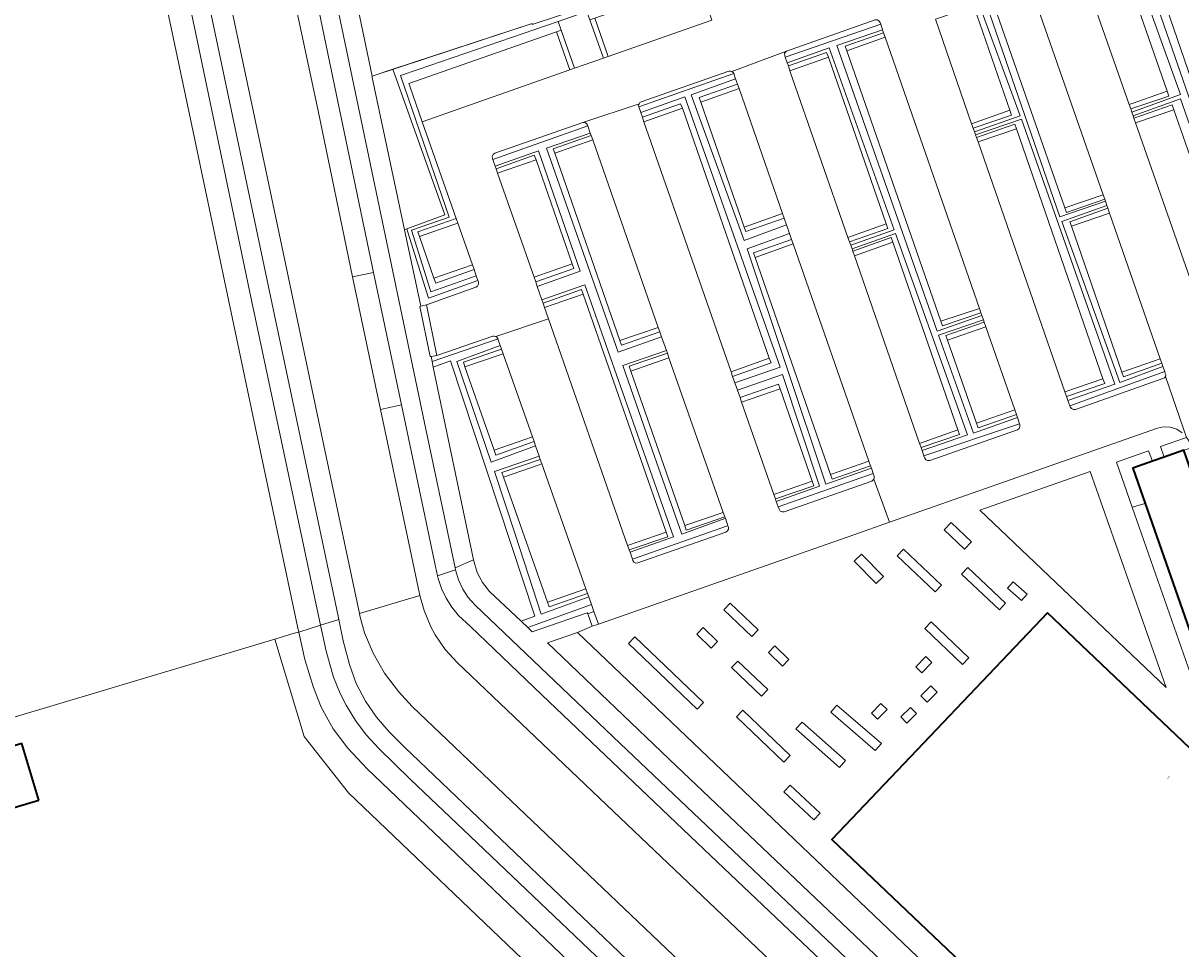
# Model space of a CAD drawing. Header units: metres. Extents: x 73718 to 76933, y 443658 to 446696.
# Tile 37 of 161: x 74694 to 74822, y 445234 to 445337. Entities that reach past the tile are written whole.
import ezdxf
from ezdxf.enums import TextEntityAlignment as Align

# ---------------------------------------------------------------- set-up
doc = ezdxf.new("R2010")
doc.units = ezdxf.units.M
for name, color, linetype, lineweight in [('B-WE-GR-BEPLANTING_CULTUUR_BOSPLANTSOEN-GV', 90, 'Continuous', 18), ('B-WE-GR-BEPLANTING_CULTUUR_HEESTERS-GV', 90, 'Continuous', 18), ('B-WE-GR-BEPLANTING_CULTUUR_ROOS-GV', 90, 'Continuous', 18), ('B-WE-GR-BEPLANTING_CULTUUR_VASTE PLANTENVAK-GV', 90, 'Continuous', 18), ('B-WE-GR-STRUIK-GV', 90, 'Continuous', 13), ('B-WE-IE-TERREINAFSCHEIDING_KUNSTMATIG_HEKWERK-G', 20, 'IE-TERREINAFSCHEIDING_KUNSTMATIG-SO', 18), ('B-WE-OG-BEBOUWING-GV', 7, 'Continuous', 35), ('B-WE-OG-BEBOUWING-T18', 10, 'Continuous', 18), ('B-WE-OG-TERREIN_BEGROEID-GV', 7, 'Continuous', 18), ('B-WE-OG-TERREIN_ERF-GV', 7, 'Continuous', 18), ('B-WE-VH-GESLOTENVERHARDING_ASFALT-GV', 10, 'Continuous', 18), ('B-WE-VH-OPENVERHARDING_BETONELEMENT-GV', 30, 'Continuous', 18), ('B-WE-VH-OPENVERHARDING_BETONSTRAATSTEEN-GV', 30, 'Continuous', 18), ('B-WE-VH-OPENVERHARDING_STRAATBAKSTEEN-GV', 30, 'Continuous', 18), ('B-WE-VH-OPENVERHARDING_TEGEL-GV', 30, 'Continuous', 18)]:
    doc.layers.add(name, color=color, linetype=linetype, lineweight=lineweight)
doc.styles.add('NLCS-ISO-M200-T18', font='NLCS-ISO.ttf', dxfattribs={"height": 0.36})
doc.linetypes.add('IE-TERREINAFSCHEIDING_KUNSTMATIG-SO', pattern='A,4,[82,NLCS.SHX,S=0.75,R=90,X=0,Y=0],4,-2', length=10)

msp = doc.modelspace()

# ---------------------------------------------------------------- linework, layer by layer
at = {"layer": 'B-WE-GR-BEPLANTING_CULTUUR_BOSPLANTSOEN-GV', "flags": 128}
for points in [[(74750.694, 445231.675), (74729.699, 445251.771), (74724.765, 445258.024), (74721.516, 445268.862), (74692.549, 445260.164)], [(74693.413, 445257.237), (74695.277, 445250.925), (74689.149, 445249.115)]]:
    msp.add_lwpolyline(points, dxfattribs=at)
at = {"layer": 'B-WE-GR-BEPLANTING_CULTUUR_HEESTERS-GV', "flags": 128}
for points in [[(74785.911, 445277.507), (74788.338, 445275.023), (74789.164, 445275.83), (74786.737, 445278.314)], [(74794.55, 445266.237), (74793.858, 445266.916), (74792.749, 445265.786), (74793.441, 445265.107)], [(74794.017, 445261.83), (74795.142, 445262.956), (74794.444, 445263.653), (74793.319, 445262.527)], [(74788.517, 445259.953), (74789.561, 445261.017), (74788.874, 445261.691), (74787.83, 445260.627)], [(74791.764, 445259.496), (74792.856, 445260.566), (74792.172, 445261.264), (74791.08, 445260.194)]]:
    msp.add_lwpolyline(points, close=True, dxfattribs=at)
at = {"layer": 'B-WE-GR-BEPLANTING_CULTUUR_ROOS-GV', "flags": 128}
msp.add_lwpolyline([(74804.282, 445292.797), (74804.052, 445293.479), (74799.16, 445291.742), (74795.291, 445302.64), (74800.276, 445304.354), (74800.1, 445304.848), (74795.124, 445303.105), (74783.999, 445334.868), (74789.067, 445336.598), (74788.862, 445337.223), (74778.248, 445333.556), (74778.478, 445332.934), (74783.117, 445334.597), (74790.371, 445314.358), (74785.539, 445312.652), (74785.684, 445312.249), (74790.51, 445313.973), (74798.521, 445291.548), (74793.463, 445289.817), (74793.671, 445289.225)], close=True, dxfattribs=at)
at = {"layer": 'B-WE-GR-BEPLANTING_CULTUUR_VASTE PLANTENVAK-GV', "flags": 128}
for points in [[(74833.506, 445299.177), (74834.43, 445299.492), (74823.823, 445329.831), (74816.297, 445351.719), (74815.399, 445351.399)], [(74822.196, 445329.43), (74814.397, 445351.042), (74813.427, 445350.696), (74820.717, 445329.789), (74820.88, 445329.245), (74816.644, 445327.803), (74816.76, 445327.463)], [(74800.247, 445340.535), (74808.782, 445315.826), (74813.84, 445317.534), (74813.754, 445317.781), (74809.502, 445316.295), (74809.314, 445316.799), (74801.242, 445339.958), (74801.069, 445340.468), (74805.314, 445341.921), (74805.198, 445342.267)], [(74804.372, 445327.052), (74799.493, 445340.279), (74794.635, 445338.561), (74794.736, 445338.264), (74799.03, 445339.766), (74799.197, 445339.241), (74803.224, 445327.664), (74803.396, 445327.129), (74799.145, 445325.658), (74799.281, 445325.269)], [(74753.351, 445336.568), (74754.821, 445332.332), (74758.044, 445333.447), (74756.536, 445337.712), (74756.211, 445338.632), (74753.014, 445337.538)], [(74738.839, 445307.453), (74743.9, 445309.247), (74743.662, 445309.945), (74739.403, 445308.44), (74739.202, 445308.976), (74737.593, 445313.623), (74737.417, 445314.131), (74741.682, 445315.609), (74737.897, 445326.379), (74736.514, 445330.348), (74736.415, 445330.631), (74752.842, 445336.388), (74753.351, 445336.568), (74753.014, 445337.538), (74737.454, 445332.191), (74735.485, 445331.515), (74737.184, 445326.571), (74740.891, 445315.78), (74736.708, 445314.343), (74738.473, 445308.638)], [(74778.185, 445333.726), (74778.248, 445333.556), (74788.862, 445337.223), (74788.794, 445337.431), (74788.667, 445337.613), (74788.457, 445337.718), (74788.235, 445337.711), (74778.374, 445334.24), (74778.183, 445334.019)], [(74789.174, 445336.271), (74789.067, 445336.598), (74783.999, 445334.868), (74795.124, 445303.105), (74800.1, 445304.848), (74799.997, 445305.136), (74795.74, 445303.675), (74795.56, 445304.197), (74785.101, 445334.275), (74784.917, 445334.79)], [(74790.371, 445314.358), (74783.117, 445334.597), (74778.478, 445332.934), (74778.605, 445332.59), (74782.84, 445334.086), (74783.04, 445333.578), (74789.481, 445315.04), (74789.65, 445314.521), (74785.4, 445313.036), (74785.539, 445312.652)], [(74734.651, 445332.222), (74732.323, 445331.454), (74732.352, 445331.313), (74735.938, 445314.376), (74736.193, 445314.473), (74740.407, 445316.014)], [(74761.953, 445328.2), (74761.974, 445328.028), (74772.536, 445331.732), (74772.449, 445331.877), (74772.315, 445331.978), (74772.152, 445332.022), (74771.985, 445332.001), (74762.252, 445328.593), (74762.103, 445328.505), (74761.998, 445328.367)], [(74772.937, 445330.577), (74772.737, 445331.155), (74767.806, 445329.366), (74773.673, 445313.194), (74778.392, 445314.913), (74778.13, 445315.678), (74773.864, 445314.162), (74773.69, 445314.674), (74768.871, 445328.57), (74768.686, 445329.079)], [(74767.106, 445329.147), (74762.194, 445327.399), (74762.377, 445326.876), (74766.625, 445328.36), (74766.816, 445327.883), (74776.464, 445300.082), (74776.668, 445299.563), (74772.403, 445298.067), (74772.659, 445297.337), (74777.674, 445299.101)], [(74822.197, 445328.94), (74816.905, 445327.036), (74816.988, 445326.793), (74821.26, 445328.259), (74821.457, 445327.723), (74827.144, 445311.39), (74827.21, 445311.201), (74827.213, 445311.191), (74828.26, 445311.566)], [(74809.524, 445295.818), (74809.676, 445295.385), (74814.897, 445297.212), (74804.503, 445326.676), (74799.395, 445324.942), (74799.506, 445324.624), (74803.776, 445326.115), (74803.937, 445325.602), (74813.565, 445297.811), (74813.755, 445297.292)], [(74745.709, 445322.297), (74745.754, 445322.167), (74756.3, 445325.926), (74756.274, 445326.002), (74756.165, 445326.185), (74755.966, 445326.297), (74755.753, 445326.296), (74745.981, 445322.873), (74745.79, 445322.748), (74745.684, 445322.525)], [(74764.509, 445302.46), (74764.317, 445303.007), (74760.058, 445301.529), (74759.874, 445302.06), (74752.625, 445322.875), (74752.441, 445323.388), (74756.663, 445324.843), (74756.575, 445325.107), (74751.725, 445323.461), (74759.667, 445300.765)], [(74755.443, 445309.749), (74750.813, 445323.144), (74746.01, 445321.433), (74746.106, 445321.155), (74750.342, 445322.663), (74750.554, 445322.136), (74754.561, 445310.579), (74754.745, 445310.062), (74750.512, 445308.569), (74750.691, 445308.058)], [(74815.654, 445298.543), (74810.052, 445314.756), (74809.884, 445315.269), (74814.109, 445316.762), (74814.002, 445317.069), (74808.974, 445315.277), (74815.451, 445297.4), (74820.217, 445299.181), (74820.096, 445299.52), (74815.846, 445298.016)], [(74744.057, 445308.105), (74744.162, 445308.324), (74744.139, 445308.548), (74744.08, 445308.72), (74738.582, 445306.763), (74736.308, 445314.103), (74736.193, 445314.473), (74735.938, 445314.376), (74737.739, 445305.868), (74738.365, 445306.034), (74743.868, 445307.982)], [(74783.276, 445287.138), (74774.903, 445311.281), (74774.724, 445311.787), (74778.945, 445313.301), (74778.72, 445313.958), (74774.003, 445312.233), (74782.759, 445286.088), (74787.828, 445287.842), (74787.73, 445288.125), (74783.468, 445286.63)], [(74798.521, 445291.548), (74790.51, 445313.973), (74785.684, 445312.249), (74785.772, 445312.005), (74790.033, 445313.5), (74790.212, 445312.977), (74797.428, 445292.109), (74797.599, 445291.615), (74793.348, 445290.145), (74793.463, 445289.817)], [(74755.964, 445308.261), (74751.207, 445306.582), (74751.334, 445306.218), (74755.6, 445307.724), (74755.778, 445307.197), (74764.997, 445280.743), (74765.194, 445280.222), (74760.917, 445278.766), (74761.002, 445278.512), (74765.811, 445280.207)], [(74795.291, 445302.64), (74799.16, 445291.742), (74804.052, 445293.479), (74803.94, 445293.81), (74799.681, 445292.327), (74799.489, 445292.848), (74796.295, 445302.102), (74796.095, 445302.628), (74800.368, 445304.095), (74800.276, 445304.354)], [(74746.278, 445302.324), (74746.193, 445302.426), (74746.082, 445302.5), (74745.914, 445302.544), (74745.741, 445302.523), (74739.507, 445300.4), (74738.876, 445300.294), (74738.995, 445299.727), (74746.226, 445302.2), (74746.321, 445302.232), (74746.315, 445302.249), (74746.298, 445302.287)], [(74750.329, 445290.827), (74746.086, 445289.322), (74745.895, 445289.845), (74742.636, 445299.131), (74742.478, 445299.639), (74746.72, 445301.091), (74746.574, 445301.509), (74741.736, 445299.723), (74745.569, 445288.543), (74750.495, 445290.349)], [(74771.548, 445282.27), (74771.59, 445282.285), (74771.529, 445282.46), (74767.248, 445280.955), (74767.083, 445281.478), (74761.075, 445298.664), (74760.91, 445299.186), (74765.145, 445300.646), (74765.042, 445300.939), (74760.18, 445299.29), (74763.462, 445289.904), (74766.744, 445280.518)], [(74744.59, 445275.134), (74745.39, 445274.149), (74748.888, 445270.839), (74750.434, 445271.406), (74741.054, 445299.808), (74739.131, 445299.074), (74743.615, 445277.649), (74744, 445276.258)], [(74810.054, 445294.483), (74810.27, 445294.376), (74810.496, 445294.389), (74820.224, 445297.839), (74820.39, 445297.912), (74820.504, 445298.052), (74820.542, 445298.229), (74820.495, 445298.404), (74820.422, 445298.609), (74809.888, 445294.777), (74809.926, 445294.669)], [(74782.047, 445285.872), (74777.962, 445298.283), (74772.943, 445296.524), (74773.232, 445295.701), (74777.483, 445297.203), (74777.669, 445296.696), (74781.231, 445286.417), (74781.424, 445285.911), (74777.155, 445284.436), (74777.256, 445284.145)], [(74793.879, 445288.804), (74794.09, 445288.699), (74794.31, 445288.709), (74804.076, 445292.127), (74804.251, 445292.26), (74804.342, 445292.476), (74804.317, 445292.694), (74804.282, 445292.797), (74793.671, 445289.225), (74793.755, 445288.986)], [(74822.551, 445289.845), (74823.408, 445290.132), (74823.339, 445290.329), (74823.069, 445290.962), (74822.856, 445291.275), (74819.96, 445290.251), (74820.36, 445289.093), (74822.547, 445289.857)], [(74819.068, 445288.641), (74818.613, 445289.772), (74815.066, 445288.535), (74816.821, 445283.508), (74818.243, 445283.932), (74816.866, 445287.871)], [(74748.249, 445280.404), (74751.123, 445271.608), (74756.406, 445273.541), (74756.266, 445273.94), (74752.019, 445272.431), (74751.833, 445272.951), (74746.929, 445286.865), (74746.762, 445287.379), (74751.026, 445288.821), (74750.902, 445289.178), (74745.938, 445287.478)], [(74777.682, 445283.092), (74777.909, 445282.988), (74778.138, 445283.02), (74787.855, 445286.43), (74788, 445286.513), (74788.103, 445286.645), (74788.148, 445286.806), (74788.129, 445286.973), (74788.03, 445287.258), (74777.456, 445283.572), (74777.556, 445283.285)], [(74799.879, 445283.194), (74820.583, 445263.471), (74812.143, 445287.496)], [(74796.693, 445281.817), (74795.923, 445281.016), (74798.169, 445278.857), (74798.939, 445279.658)], [(74761.434, 445277.417), (74761.649, 445277.312), (74761.873, 445277.325), (74771.653, 445280.755), (74771.844, 445280.873), (74771.95, 445281.09), (74771.926, 445281.313), (74771.876, 445281.456), (74771.838, 445281.443), (74761.261, 445277.759), (74761.254, 445277.757), (74761.306, 445277.601)], [(74791.401, 445278.851), (74790.706, 445278.119), (74794.911, 445274.124), (74795.606, 445274.856)], [(74802.74, 445272.84), (74798.536, 445276.818), (74797.841, 445276.084), (74802.045, 445272.106)], [(74804.514, 445273.151), (74805.127, 445273.844), (74803.576, 445275.215), (74802.963, 445274.522)], [(74756.977, 445271.914), (74756.707, 445272.684), (74749.622, 445270.144), (74750.13, 445269.664), (74756.22, 445271.791), (74756.289, 445271.679)], [(74774.52, 445269.136), (74775.225, 445269.873), (74772.116, 445272.847), (74771.411, 445272.11)], [(74768.405, 445269.396), (74769.999, 445267.855), (74770.706, 445268.586), (74769.112, 445270.127)], [(74793.764, 445270.041), (74797.94, 445266.028), (74798.644, 445266.761), (74794.468, 445270.774)], [(74755.156, 445269.59), (74751.832, 445268.422), (74766.154, 445254.737), (74794.087, 445228.174), (74794.095, 445228.167), (74796.165, 445230.426)], [(74760.809, 445268.378), (74768.455, 445261.061), (74769.167, 445261.805), (74761.521, 445269.122)], [(74778.656, 445266.573), (74777.074, 445268.1), (74776.379, 445267.38), (74777.961, 445265.853)], [(74775.611, 445262.51), (74776.312, 445263.245), (74772.991, 445266.412), (74772.29, 445265.677)], [(74784.001, 445261.506), (74783.326, 445260.727), (74788.26, 445256.454), (74788.935, 445257.233)], [(74778.813, 445255.915), (74773.548, 445260.948), (74772.835, 445260.202), (74778.1, 445255.169)], [(74779.44, 445258.863), (74784.267, 445254.585), (74784.945, 445255.35), (74780.118, 445259.628)], [(74781.444, 445248.743), (74782.149, 445249.498), (74778.801, 445252.625), (74778.096, 445251.87)]]:
    msp.add_lwpolyline(points, close=True, dxfattribs=at)
at = {"layer": 'B-WE-GR-STRUIK-GV', "flags": 128}
for points in [[(74814.397, 445351.042), (74822.196, 445329.43), (74816.76, 445327.463), (74816.905, 445327.036), (74822.197, 445328.94), (74828.26, 445311.566), (74828.452, 445311.635), (74831.725, 445302.191), (74832.848, 445298.952), (74833.506, 445299.177), (74815.399, 445351.399)], [(74820.422, 445298.609), (74820.217, 445299.181), (74815.451, 445297.4), (74808.974, 445315.277), (74814.002, 445317.069), (74813.84, 445317.534), (74808.782, 445315.826), (74800.247, 445340.535), (74805.198, 445342.267), (74804.979, 445342.92), (74794.399, 445339.253), (74794.635, 445338.561), (74799.493, 445340.279), (74804.372, 445327.052), (74799.281, 445325.269), (74799.395, 445324.942), (74804.503, 445326.676), (74814.897, 445297.212), (74809.676, 445295.385), (74809.888, 445294.777)], [(74788.03, 445287.258), (74787.828, 445287.842), (74782.759, 445286.088), (74774.003, 445312.233), (74778.72, 445313.958), (74778.392, 445314.913), (74773.673, 445313.194), (74767.806, 445329.366), (74772.737, 445331.155), (74772.536, 445331.732), (74761.974, 445328.028), (74762.194, 445327.399), (74767.106, 445329.147), (74777.674, 445299.101), (74772.659, 445297.337), (74772.943, 445296.524), (74777.962, 445298.283), (74782.047, 445285.872), (74777.256, 445284.145), (74777.456, 445283.572)], [(74761.002, 445278.512), (74761.254, 445277.757), (74761.261, 445277.759), (74771.838, 445281.443), (74771.876, 445281.456), (74771.59, 445282.285), (74771.548, 445282.27), (74766.744, 445280.518), (74763.462, 445289.904), (74760.18, 445299.29), (74765.042, 445300.939), (74764.509, 445302.46), (74759.667, 445300.765), (74751.725, 445323.461), (74756.575, 445325.107), (74756.3, 445325.926), (74745.754, 445322.167), (74746.01, 445321.433), (74750.813, 445323.144), (74755.443, 445309.749), (74750.691, 445308.058), (74751.207, 445306.582), (74755.964, 445308.261), (74765.811, 445280.207)], [(74746.226, 445302.2), (74738.995, 445299.727), (74739.131, 445299.074), (74741.054, 445299.808), (74750.434, 445271.406), (74748.888, 445270.839), (74749.622, 445270.144), (74756.707, 445272.684), (74756.406, 445273.541), (74751.123, 445271.608), (74748.249, 445280.404), (74745.938, 445287.478), (74750.902, 445289.178), (74750.495, 445290.349), (74745.569, 445288.543), (74741.736, 445299.723), (74746.574, 445301.509), (74746.354, 445302.138), (74746.321, 445302.232)]]:
    msp.add_lwpolyline(points, close=True, dxfattribs=at)
msp.add_lwpolyline([(74762.393, 445341.282), (74750.137, 445337.191), (74750.107, 445337.322), (74734.651, 445332.222), (74740.407, 445316.014), (74736.193, 445314.473), (74736.308, 445314.103), (74738.582, 445306.763), (74744.08, 445308.72), (74743.9, 445309.247), (74738.839, 445307.453), (74738.473, 445308.638), (74736.708, 445314.343), (74740.891, 445315.78), (74737.184, 445326.571), (74735.485, 445331.515), (74737.454, 445332.191), (74753.014, 445337.538)], dxfattribs=at)
at = {"layer": 'B-WE-IE-TERREINAFSCHEIDING_KUNSTMATIG_HEKWERK-G', "flags": 128}
msp.add_lwpolyline([(74750.107, 445337.322), (74732.323, 445331.454)], dxfattribs=at)
at = {"layer": 'B-WE-OG-BEBOUWING-GV', "flags": 128}
for points in [[(74818.243, 445283.932), (74824.943, 445264.766), (74826.873, 445259.246), (74827.992, 445256.045), (74833.673, 445258.031), (74822.551, 445289.845), (74822.547, 445289.857), (74820.36, 445289.093), (74819.068, 445288.641), (74816.866, 445287.871)], [(74807.413, 445271.788), (74783.42, 445246.581), (74815.797, 445215.763), (74839.79, 445240.969)], [(74695.277, 445250.925), (74693.413, 445257.237), (74687.178, 445255.396), (74689.149, 445249.115)]]:
    msp.add_lwpolyline(points, close=True, dxfattribs=at)
at = {"layer": 'B-WE-OG-TERREIN_BEGROEID-GV', "flags": 128}
msp.add_lwpolyline([(74732.488, 445309.619), (74728, 445331.13), (74724.395, 445348.457), (74722.791, 445356.584), (74722.432, 445358.298), (74719.956, 445357.806), (74720.266, 445356.051), (74726.319, 445327.578), (74730.165, 445309.134)], close=True, dxfattribs=at)
for points in [[(74784.483, 445215.927), (74763.492, 445235.878), (74736.793, 445261.35), (74735.245, 445263.007), (74733.711, 445265.055), (74732.461, 445267.302), (74731.492, 445269.534), (74730.96, 445271.455), (74730.911, 445271.684), (74726.949, 445290.395), (74720.71, 445320.103), (74715.226, 445346.016)], [(74712.968, 445345.394), (74720.91, 445307.49), (74728.549, 445271.393), (74728.628, 445271.019), (74729.127, 445268.642), (74729.828, 445266.021), (74730.572, 445263.902), (74731.611, 445261.96), (74732.827, 445260.164), (74734.237, 445258.547), (74735.927, 445256.842), (74768.817, 445225.42)], [(74788.081, 445227.54), (74769.229, 445245.438), (74751.186, 445262.659), (74743.25, 445270.248), (74741.946, 445271.475), (74741.194, 445272.388), (74740.553, 445273.393), (74740.039, 445274.469), (74739.662, 445275.59), (74739.597, 445275.885), (74739.252, 445277.452), (74735.594, 445294.885), (74733.268, 445294.384), (74736.245, 445280.229), (74737.594, 445273.888), (74737.641, 445273.717), (74738.11, 445272.024), (74738.86, 445270.216), (74739.33, 445269.342), (74740.445, 445267.713), (74741.798, 445266.259), (74745.731, 445262.482), (74758.4, 445250.436), (74782.659, 445227.345)], [(74759.918, 445227.551), (74731.78, 445254.417), (74729.649, 445256.734), (74728.019, 445258.876), (74726.655, 445261.294), (74725.799, 445263.472), (74724.849, 445266.568), (74724.174, 445269.64), (74723.653, 445269.504), (74721.516, 445268.862), (74724.765, 445258.024), (74729.699, 445251.771), (74750.694, 445231.675)]]:
    msp.add_lwpolyline(points, dxfattribs=at)
at = {"layer": 'B-WE-OG-TERREIN_ERF-GV', "flags": 128}
for points in [[(74692.549, 445260.164), (74721.516, 445268.862), (74723.653, 445269.504), (74724.174, 445269.64), (74724.043, 445270.235), (74719.377, 445292.321), (74712.004, 445327.367), (74707.074, 445350.679), (74706.319, 445353.867), (74705.391, 445356.74), (74703.986, 445360.535), (74703.087, 445363.351), (74701.987, 445367.702), (74701.287, 445371.577), (74701.129, 445372.689), (74695.891, 445370.865), (74693.478, 445370.503)], [(74729.224, 445346.383), (74732.323, 445331.454), (74734.651, 445332.222), (74750.107, 445337.322), (74750.137, 445337.191), (74762.393, 445341.282)]]:
    msp.add_lwpolyline(points, dxfattribs=at)
at = {"layer": 'B-WE-VH-GESLOTENVERHARDING_ASFALT-GV', "flags": 128}
for points in [[(74715.226, 445346.016), (74720.71, 445320.103), (74726.949, 445290.395), (74730.911, 445271.684), (74737.641, 445273.717), (74737.594, 445273.888), (74736.245, 445280.229), (74733.268, 445294.384), (74730.165, 445309.134), (74726.319, 445327.578), (74720.266, 445356.051)], [(74724.395, 445348.457), (74728, 445331.13), (74732.488, 445309.619), (74735.594, 445294.885), (74739.252, 445277.452), (74739.597, 445275.885), (74741.612, 445276.539), (74741.565, 445276.786), (74738.16, 445292.889), (74731.981, 445322.487), (74725.628, 445352.808)], [(74710.895, 445344.837), (74712.563, 445337.038), (74718.718, 445307.566), (74726.608, 445270.389), (74728.628, 445271.019), (74728.549, 445271.393), (74720.91, 445307.49), (74712.968, 445345.394)], [(74782.659, 445227.345), (74758.4, 445250.436), (74745.731, 445262.482), (74741.798, 445266.259), (74740.445, 445267.713), (74739.33, 445269.342), (74738.86, 445270.216), (74738.11, 445272.024), (74737.641, 445273.717), (74730.911, 445271.684), (74730.96, 445271.455), (74731.492, 445269.534), (74732.461, 445267.302), (74733.711, 445265.055), (74735.245, 445263.007), (74736.793, 445261.35), (74763.492, 445235.878), (74784.483, 445215.927)]]:
    msp.add_lwpolyline(points, dxfattribs=at)
for points in [[(74741.946, 445271.475), (74743.25, 445270.248), (74751.186, 445262.659), (74769.229, 445245.438), (74788.081, 445227.54), (74814.918, 445202.024), (74816.329, 445203.608), (74791.672, 445227.016), (74759.884, 445257.245), (74743.776, 445272.631), (74743.024, 445273.47), (74742.399, 445274.422), (74741.924, 445275.457), (74741.612, 445276.539), (74739.597, 445275.885), (74739.662, 445275.59), (74740.039, 445274.469), (74740.553, 445273.393), (74741.194, 445272.388)], [(74797.174, 445195.523), (74798.683, 445196.999), (74768.817, 445225.42), (74735.927, 445256.842), (74734.237, 445258.547), (74732.827, 445260.164), (74731.611, 445261.96), (74730.572, 445263.902), (74729.828, 445266.021), (74729.127, 445268.642), (74728.628, 445271.019), (74726.608, 445270.389), (74727.217, 445267.519), (74728.05, 445264.634), (74728.79, 445262.788), (74729.439, 445261.499), (74730.47, 445259.811), (74731.674, 445258.219), (74733.06, 445256.704), (74736.607, 445253.256), (74742.503, 445247.629), (74769.597, 445221.79)]]:
    msp.add_lwpolyline(points, close=True, dxfattribs=at)
at = {"layer": 'B-WE-VH-OPENVERHARDING_BETONELEMENT-GV', "flags": 128}
msp.add_lwpolyline([(74739.507, 445300.4), (74738.365, 445306.034), (74737.739, 445305.868), (74737.624, 445305.837), (74738.784, 445300.279), (74738.876, 445300.294)], close=True, dxfattribs=at)
at = {"layer": 'B-WE-VH-OPENVERHARDING_BETONSTRAATSTEEN-GV', "flags": 128}
for points in [[(74813.427, 445350.696), (74809.171, 445349.149), (74816.487, 445328.302), (74816.902, 445328.448), (74820.717, 445329.789)], [(74758.554, 445333.624), (74770.102, 445337.696), (74769.959, 445338.112), (74768.637, 445341.968), (74757.074, 445337.886)], [(74809.314, 445316.799), (74813.575, 445318.271), (74805.508, 445341.429), (74801.242, 445339.958)], [(74794.943, 445337.771), (74798.957, 445326.163), (74803.224, 445327.664), (74799.197, 445339.241)], [(74737.897, 445326.379), (74754.309, 445332.15), (74754.165, 445332.566), (74752.842, 445336.388), (74736.415, 445330.631), (74736.514, 445330.348)], [(74789.351, 445335.778), (74785.101, 445334.275), (74795.56, 445304.197), (74799.822, 445305.633)], [(74789.481, 445315.04), (74783.04, 445333.578), (74778.764, 445332.057), (74785.222, 445313.517)], [(74773.132, 445330.061), (74768.871, 445328.57), (74773.69, 445314.674), (74777.958, 445316.174)], [(74764.317, 445303.007), (74764.509, 445302.46), (74765.042, 445300.939), (74765.145, 445300.646), (74765.324, 445300.141), (74771.366, 445282.946), (74771.529, 445282.46), (74771.59, 445282.285), (74771.876, 445281.456), (74771.926, 445281.313), (74771.95, 445281.09), (74771.844, 445280.873), (74771.653, 445280.755), (74761.873, 445277.325), (74761.649, 445277.312), (74761.434, 445277.417), (74761.306, 445277.601), (74761.254, 445277.757), (74761.002, 445278.512), (74760.917, 445278.766), (74760.731, 445279.26), (74751.933, 445304.482), (74746.082, 445302.5), (74746.193, 445302.426), (74746.278, 445302.324), (74746.298, 445302.287), (74746.315, 445302.249), (74746.321, 445302.232), (74746.354, 445302.138), (74746.574, 445301.509), (74746.72, 445301.091), (74746.886, 445300.579), (74750.152, 445291.337), (74750.329, 445290.827), (74750.495, 445290.349), (74750.902, 445289.178), (74751.026, 445288.821), (74751.189, 445288.332), (74756.084, 445274.459), (74756.266, 445273.94), (74756.406, 445273.541), (74756.707, 445272.684), (74756.977, 445271.914), (74757.487, 445270.514), (74785.862, 445280.44), (74789.847, 445281.841), (74788.103, 445286.645), (74788, 445286.513), (74787.855, 445286.43), (74778.138, 445283.02), (74777.909, 445282.988), (74777.682, 445283.092), (74777.556, 445283.285), (74777.456, 445283.572), (74777.256, 445284.145), (74777.155, 445284.436), (74776.975, 445284.944), (74773.402, 445295.205), (74773.232, 445295.701), (74772.943, 445296.524), (74772.659, 445297.337), (74772.403, 445298.067), (74772.225, 445298.562), (74762.541, 445326.377), (74762.377, 445326.876), (74762.194, 445327.399), (74761.974, 445328.028), (74761.953, 445328.2), (74761.998, 445328.367), (74755.753, 445326.296), (74755.966, 445326.297), (74756.165, 445326.185), (74756.274, 445326.002), (74756.3, 445325.926), (74756.575, 445325.107), (74756.663, 445324.843), (74756.874, 445324.353), (74764.138, 445303.519)], [(74772.225, 445298.562), (74776.464, 445300.082), (74766.816, 445327.883), (74762.541, 445326.377)], [(74821.457, 445327.723), (74817.172, 445326.253), (74826.079, 445300.857), (74826.496, 445300.997), (74830.345, 445302.29), (74827.213, 445311.191), (74827.21, 445311.201), (74827.144, 445311.39)], [(74799.674, 445324.136), (74809.336, 445296.349), (74813.565, 445297.811), (74803.937, 445325.602)], [(74756.874, 445324.353), (74752.625, 445322.875), (74759.874, 445302.06), (74764.138, 445303.519)], [(74750.334, 445309.09), (74754.561, 445310.579), (74750.554, 445322.136), (74746.27, 445320.66)], [(74739.202, 445308.976), (74743.488, 445310.456), (74741.843, 445315.094), (74741.427, 445314.95), (74737.593, 445313.623)], [(74819.903, 445300.028), (74814.291, 445316.223), (74810.052, 445314.756), (74815.654, 445298.543)], [(74787.558, 445288.638), (74779.129, 445312.797), (74774.903, 445311.281), (74783.276, 445287.138)], [(74793.184, 445290.611), (74797.428, 445292.109), (74790.212, 445312.977), (74785.935, 445311.465)], [(74732.488, 445309.619), (74730.165, 445309.134), (74733.268, 445294.384), (74735.594, 445294.885)], [(74751.499, 445305.726), (74751.933, 445304.482), (74760.731, 445279.26), (74764.997, 445280.743), (74755.778, 445307.197)], [(74796.295, 445302.102), (74799.489, 445292.848), (74803.764, 445294.339), (74800.537, 445303.589)], [(74745.895, 445289.845), (74750.152, 445291.337), (74746.886, 445300.579), (74746.47, 445300.437), (74742.636, 445299.131)], [(74771.366, 445282.946), (74765.324, 445300.141), (74761.075, 445298.664), (74767.083, 445281.478)], [(74776.975, 445284.944), (74781.231, 445286.417), (74777.669, 445296.696), (74773.402, 445295.205)], [(74751.833, 445272.951), (74752.144, 445273.061), (74756.084, 445274.459), (74751.189, 445288.332), (74750.773, 445288.189), (74746.929, 445286.865)]]:
    msp.add_lwpolyline(points, close=True, dxfattribs=at)
for points in [[(74826.079, 445300.857), (74817.172, 445326.253), (74816.998, 445326.764), (74816.988, 445326.793), (74816.905, 445327.036), (74816.76, 445327.463), (74816.644, 445327.803), (74816.487, 445328.302), (74809.171, 445349.149)], [(74805.508, 445341.429), (74813.575, 445318.271), (74813.754, 445317.781), (74813.84, 445317.534), (74814.002, 445317.069), (74814.109, 445316.762), (74814.291, 445316.223), (74819.903, 445300.028), (74820.096, 445299.52), (74820.217, 445299.181), (74820.422, 445298.609), (74820.495, 445298.404), (74820.542, 445298.229), (74820.504, 445298.052), (74822.856, 445291.275)], [(74770.102, 445337.696), (74758.554, 445333.624), (74758.044, 445333.447), (74754.821, 445332.332), (74754.309, 445332.15), (74737.897, 445326.379), (74741.682, 445315.609), (74741.843, 445315.094), (74743.488, 445310.456), (74743.662, 445309.945), (74743.9, 445309.247), (74744.08, 445308.72), (74744.139, 445308.548), (74744.162, 445308.324), (74744.057, 445308.105), (74743.868, 445307.982), (74738.365, 445306.034), (74739.507, 445300.4), (74745.741, 445302.523), (74745.914, 445302.544), (74746.082, 445302.5), (74751.933, 445304.482), (74751.499, 445305.726), (74751.334, 445306.218), (74751.207, 445306.582), (74750.691, 445308.058), (74750.512, 445308.569), (74750.334, 445309.09), (74746.27, 445320.66), (74746.106, 445321.155), (74746.01, 445321.433), (74745.754, 445322.167), (74745.709, 445322.297), (74745.684, 445322.525), (74745.79, 445322.748), (74745.981, 445322.873), (74755.753, 445326.296), (74761.998, 445328.367), (74762.103, 445328.505), (74762.252, 445328.593), (74771.985, 445332.001), (74772.152, 445332.022), (74772.315, 445331.978), (74778.374, 445334.24), (74788.235, 445337.711)], [(74788.794, 445337.431), (74788.862, 445337.223), (74789.067, 445336.598), (74789.174, 445336.271), (74789.351, 445335.778), (74799.822, 445305.633), (74799.997, 445305.136), (74800.1, 445304.848), (74800.276, 445304.354), (74800.368, 445304.095), (74800.537, 445303.589), (74803.764, 445294.339), (74803.94, 445293.81), (74804.052, 445293.479), (74804.282, 445292.797), (74804.317, 445292.694), (74804.342, 445292.476), (74804.251, 445292.26), (74804.076, 445292.127), (74794.31, 445288.709), (74794.09, 445288.699), (74793.879, 445288.804), (74793.755, 445288.986), (74793.671, 445289.225), (74793.463, 445289.817), (74793.348, 445290.145), (74793.184, 445290.611), (74785.935, 445311.465), (74785.772, 445312.005), (74785.684, 445312.249), (74785.539, 445312.652), (74785.4, 445313.036), (74785.222, 445313.517), (74778.764, 445332.057), (74778.605, 445332.59), (74778.478, 445332.934), (74778.248, 445333.556), (74778.185, 445333.726), (74778.183, 445334.019), (74778.374, 445334.24), (74772.315, 445331.978), (74772.449, 445331.877), (74772.536, 445331.732), (74772.737, 445331.155), (74772.937, 445330.577), (74773.132, 445330.061), (74777.958, 445316.174), (74778.13, 445315.678), (74778.392, 445314.913), (74778.72, 445313.958), (74778.945, 445313.301), (74779.129, 445312.797), (74787.558, 445288.638), (74787.73, 445288.125), (74787.828, 445287.842), (74788.03, 445287.258), (74788.129, 445286.973), (74788.148, 445286.806), (74788.103, 445286.645), (74789.847, 445281.841), (74819.612, 445292.307), (74820.3, 445292.459), (74821.041, 445292.428), (74821.76, 445292.199), (74822.382, 445291.796)], [(74822.856, 445291.275), (74820.504, 445298.052), (74820.39, 445297.912), (74820.224, 445297.839), (74810.496, 445294.389), (74810.27, 445294.376), (74810.054, 445294.483), (74809.926, 445294.669), (74809.888, 445294.777), (74809.676, 445295.385), (74809.524, 445295.818), (74809.336, 445296.349), (74799.674, 445324.136), (74799.506, 445324.624), (74799.395, 445324.942), (74799.281, 445325.269), (74799.145, 445325.658), (74798.957, 445326.163), (74794.943, 445337.771)]]:
    msp.add_lwpolyline(points, dxfattribs=at)
at = {"layer": 'B-WE-VH-OPENVERHARDING_STRAATBAKSTEEN-GV', "flags": 128}
for points in [[(74823.545, 445264.258), (74824.943, 445264.766), (74818.243, 445283.932), (74816.821, 445283.508)], [(74756.289, 445271.679), (74756.789, 445270.28), (74757.487, 445270.514), (74756.977, 445271.914)]]:
    msp.add_lwpolyline(points, close=True, dxfattribs=at)
at = {"layer": 'B-WE-VH-OPENVERHARDING_TEGEL-GV', "flags": 128}
for points in [[(74822.299, 445340.32), (74816.568, 445356.978), (74818.03, 445357.543), (74818.25, 445357.7), (74818.351, 445357.95), (74817.846, 445359.409), (74817.135, 445359.176), (74817.067, 445359.371), (74813.53, 445359.768), (74813.796, 445358.994), (74815.63, 445353.66), (74816.297, 445351.719), (74823.823, 445329.831)], [(74725.628, 445352.808), (74731.981, 445322.487), (74738.16, 445292.889), (74741.565, 445276.786), (74743.615, 445277.649), (74739.131, 445299.074), (74738.995, 445299.727), (74738.876, 445300.294), (74738.784, 445300.279), (74737.624, 445305.837), (74737.739, 445305.868), (74735.938, 445314.376), (74732.352, 445331.313), (74732.323, 445331.454), (74729.224, 445346.383)], [(74707.074, 445350.679), (74712.004, 445327.367), (74719.377, 445292.321), (74724.043, 445270.235), (74724.174, 445269.64), (74726.608, 445270.389), (74718.718, 445307.566), (74712.563, 445337.038), (74710.895, 445344.837)], [(74822.382, 445291.796), (74821.76, 445292.199), (74821.041, 445292.428), (74820.3, 445292.459), (74819.612, 445292.307), (74789.847, 445281.841), (74785.862, 445280.44), (74757.487, 445270.514), (74756.789, 445270.28), (74755.156, 445269.59), (74796.165, 445230.426)], [(74823.545, 445264.258), (74816.821, 445283.508), (74815.066, 445288.535), (74818.613, 445289.772), (74819.068, 445288.641), (74820.36, 445289.093), (74819.96, 445290.251), (74822.856, 445291.275)], [(74794.087, 445228.174), (74766.154, 445254.737), (74751.832, 445268.422), (74755.156, 445269.59), (74756.789, 445270.28), (74756.289, 445271.679), (74756.22, 445271.791), (74750.13, 445269.664), (74749.622, 445270.144), (74748.888, 445270.839), (74745.39, 445274.149), (74744.59, 445275.134), (74744, 445276.258), (74743.615, 445277.649), (74741.565, 445276.786), (74741.612, 445276.539), (74741.924, 445275.457), (74742.399, 445274.422), (74743.024, 445273.47), (74743.776, 445272.631), (74759.884, 445257.245), (74791.672, 445227.016)]]:
    msp.add_lwpolyline(points, dxfattribs=at)
for points in [[(74758.554, 445333.624), (74757.074, 445337.886), (74756.536, 445337.712), (74758.044, 445333.447)], [(74754.821, 445332.332), (74753.351, 445336.568), (74752.842, 445336.388), (74754.165, 445332.566), (74754.309, 445332.15)], [(74789.351, 445335.778), (74789.174, 445336.271), (74784.917, 445334.79), (74785.101, 445334.275)], [(74778.764, 445332.057), (74783.04, 445333.578), (74782.84, 445334.086), (74778.605, 445332.59)], [(74773.132, 445330.061), (74772.937, 445330.577), (74768.686, 445329.079), (74768.871, 445328.57)], [(74816.487, 445328.302), (74816.644, 445327.803), (74820.88, 445329.245), (74820.717, 445329.789), (74816.902, 445328.448)], [(74766.816, 445327.883), (74766.625, 445328.36), (74762.377, 445326.876), (74762.541, 445326.377)], [(74821.457, 445327.723), (74821.26, 445328.259), (74816.988, 445326.793), (74816.998, 445326.764), (74817.172, 445326.253)], [(74798.957, 445326.163), (74799.145, 445325.658), (74803.396, 445327.129), (74803.224, 445327.664)], [(74799.674, 445324.136), (74803.937, 445325.602), (74803.776, 445326.115), (74799.506, 445324.624)], [(74756.874, 445324.353), (74756.663, 445324.843), (74752.441, 445323.388), (74752.625, 445322.875)], [(74746.106, 445321.155), (74746.27, 445320.66), (74750.554, 445322.136), (74750.342, 445322.663)], [(74809.314, 445316.799), (74809.502, 445316.295), (74813.754, 445317.781), (74813.575, 445318.271)], [(74814.109, 445316.762), (74809.884, 445315.269), (74810.052, 445314.756), (74814.291, 445316.223)], [(74737.593, 445313.623), (74741.427, 445314.95), (74741.843, 445315.094), (74741.682, 445315.609), (74737.417, 445314.131)], [(74778.13, 445315.678), (74777.958, 445316.174), (74773.69, 445314.674), (74773.864, 445314.162)], [(74789.481, 445315.04), (74785.222, 445313.517), (74785.4, 445313.036), (74789.65, 445314.521)], [(74779.129, 445312.797), (74778.945, 445313.301), (74774.724, 445311.787), (74774.903, 445311.281)], [(74790.212, 445312.977), (74790.033, 445313.5), (74785.772, 445312.005), (74785.935, 445311.465)], [(74739.202, 445308.976), (74739.403, 445308.44), (74743.662, 445309.945), (74743.488, 445310.456)], [(74750.512, 445308.569), (74754.745, 445310.062), (74754.561, 445310.579), (74750.334, 445309.09)], [(74751.499, 445305.726), (74755.778, 445307.197), (74755.6, 445307.724), (74751.334, 445306.218)], [(74799.997, 445305.136), (74799.822, 445305.633), (74795.56, 445304.197), (74795.74, 445303.675)], [(74764.317, 445303.007), (74764.138, 445303.519), (74759.874, 445302.06), (74760.058, 445301.529)], [(74796.295, 445302.102), (74800.537, 445303.589), (74800.368, 445304.095), (74796.095, 445302.628)], [(74746.72, 445301.091), (74742.478, 445299.639), (74742.636, 445299.131), (74746.47, 445300.437), (74746.886, 445300.579)], [(74765.145, 445300.646), (74760.91, 445299.186), (74761.075, 445298.664), (74765.324, 445300.141)], [(74772.225, 445298.562), (74772.403, 445298.067), (74776.668, 445299.563), (74776.464, 445300.082)], [(74819.903, 445300.028), (74815.654, 445298.543), (74815.846, 445298.016), (74820.096, 445299.52)], [(74773.232, 445295.701), (74773.402, 445295.205), (74777.669, 445296.696), (74777.483, 445297.203)], [(74809.524, 445295.818), (74813.755, 445297.292), (74813.565, 445297.811), (74809.336, 445296.349)], [(74803.94, 445293.81), (74803.764, 445294.339), (74799.489, 445292.848), (74799.681, 445292.327)], [(74797.428, 445292.109), (74793.184, 445290.611), (74793.348, 445290.145), (74797.599, 445291.615)], [(74745.895, 445289.845), (74746.086, 445289.322), (74750.329, 445290.827), (74750.152, 445291.337)], [(74751.026, 445288.821), (74746.762, 445287.379), (74746.929, 445286.865), (74750.773, 445288.189), (74751.189, 445288.332)], [(74787.558, 445288.638), (74783.276, 445287.138), (74783.468, 445286.63), (74787.73, 445288.125)], [(74799.879, 445283.194), (74812.143, 445287.496), (74820.583, 445263.471)], [(74776.975, 445284.944), (74777.155, 445284.436), (74781.424, 445285.911), (74781.231, 445286.417)], [(74771.366, 445282.946), (74767.083, 445281.478), (74767.248, 445280.955), (74771.529, 445282.46)], [(74796.693, 445281.817), (74798.939, 445279.658), (74798.169, 445278.857), (74795.923, 445281.016)], [(74764.997, 445280.743), (74760.731, 445279.26), (74760.917, 445278.766), (74765.194, 445280.222)], [(74785.911, 445277.507), (74786.737, 445278.314), (74789.164, 445275.83), (74788.338, 445275.023)], [(74791.401, 445278.851), (74795.606, 445274.856), (74794.911, 445274.124), (74790.706, 445278.119)], [(74802.74, 445272.84), (74802.045, 445272.106), (74797.841, 445276.084), (74798.536, 445276.818)], [(74804.514, 445273.151), (74802.963, 445274.522), (74803.576, 445275.215), (74805.127, 445273.844)], [(74751.833, 445272.951), (74752.019, 445272.431), (74756.266, 445273.94), (74756.084, 445274.459), (74752.144, 445273.061)], [(74774.52, 445269.136), (74771.411, 445272.11), (74772.116, 445272.847), (74775.225, 445269.873)], [(74807.413, 445271.788), (74839.79, 445240.969), (74815.797, 445215.763), (74783.42, 445246.581)], [(74795.353, 445193.799), (74797.174, 445195.523), (74769.597, 445221.79), (74742.503, 445247.629), (74736.607, 445253.256), (74733.06, 445256.704), (74731.674, 445258.219), (74730.47, 445259.811), (74729.439, 445261.499), (74728.79, 445262.788), (74728.05, 445264.634), (74727.217, 445267.519), (74726.608, 445270.389), (74724.174, 445269.64), (74724.849, 445266.568), (74725.799, 445263.472), (74726.655, 445261.294), (74728.019, 445258.876), (74729.649, 445256.734), (74731.78, 445254.417), (74759.918, 445227.551)], [(74768.405, 445269.396), (74769.112, 445270.127), (74770.706, 445268.586), (74769.999, 445267.855)], [(74793.764, 445270.041), (74794.468, 445270.774), (74798.644, 445266.761), (74797.94, 445266.028)], [(74760.809, 445268.378), (74761.521, 445269.122), (74769.167, 445261.805), (74768.455, 445261.061)], [(74778.656, 445266.573), (74777.961, 445265.853), (74776.379, 445267.38), (74777.074, 445268.1)], [(74775.611, 445262.51), (74772.29, 445265.677), (74772.991, 445266.412), (74776.312, 445263.245)], [(74794.55, 445266.237), (74793.441, 445265.107), (74792.749, 445265.786), (74793.858, 445266.916)], [(74794.017, 445261.83), (74793.319, 445262.527), (74794.444, 445263.653), (74795.142, 445262.956)], [(74784.001, 445261.506), (74788.935, 445257.233), (74788.26, 445256.454), (74783.326, 445260.727)], [(74788.517, 445259.953), (74787.83, 445260.627), (74788.874, 445261.691), (74789.561, 445261.017)], [(74791.764, 445259.496), (74791.08, 445260.194), (74792.172, 445261.264), (74792.856, 445260.566)], [(74778.813, 445255.915), (74778.1, 445255.169), (74772.835, 445260.202), (74773.548, 445260.948)], [(74779.44, 445258.863), (74780.118, 445259.628), (74784.945, 445255.35), (74784.267, 445254.585)], [(74781.444, 445248.743), (74778.096, 445251.87), (74778.801, 445252.625), (74782.149, 445249.498)]]:
    msp.add_lwpolyline(points, close=True, dxfattribs=at)

# ---------------------------------------------------------------- texts
at = {"layer": 'B-WE-OG-BEBOUWING-T18', "style": 'NLCS-ISO-M200-T18'}
msp.add_text('1', height=0.36, rotation=316.4, dxfattribs=at).set_placement((74820.844, 445253.481), align=Align.MIDDLE)

doc.saveas('drawing.dxf')
